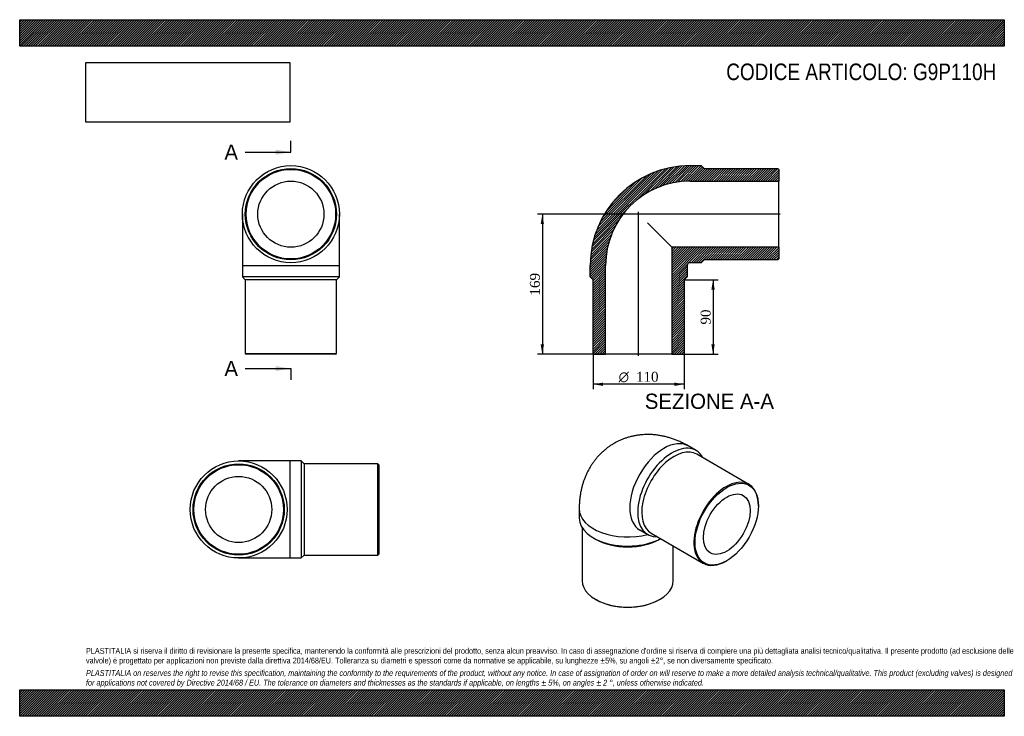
# Model space of a CAD drawing. Header units: millimetres. Extents: x 0 to 1188, y 0 to 840.
import ezdxf
from ezdxf.enums import TextEntityAlignment as Align
from ezdxf.lldxf.tags import DXFTag

# ---------------------------------------------------------------- set-up
doc = ezdxf.new("R2010")
doc.units = ezdxf.units.MM
doc.header["$LTSCALE"] = 4
for name, color, linetype in [('Default', 7, 'Continuous'), ('DV4_Default', 7, 'Continuous'), ('G9P110H', 7, 'Continuous')]:
    doc.layers.add(name, color=color, linetype=linetype)
doc.styles.add('SEACAD_Solid_Edge_ANSI', font='seans.ttf')
doc.styles.add('SEACAD_Solid_Edge_ANSI1_Symbols', font='semeca1.ttf')
doc.styles.add('SEACAD_Times_New_Roman', font='times.ttf')
tags = doc.linetypes.add('CENTER2', pattern=[28.575, 19.05, -3.175, 3.175, -3.175]).pattern_tags.tags
tags[10:11] = [DXFTag(74, 4), DXFTag(75, 0), DXFTag(340, '0'), DXFTag(46, 0.0), DXFTag(50, 0.0), DXFTag(44, 0.0), DXFTag(45, 0.0)]
tags[8:9] = [DXFTag(74, 4), DXFTag(75, 0), DXFTag(340, '0'), DXFTag(46, 0.0), DXFTag(50, 0.0), DXFTag(44, 0.0), DXFTag(45, 0.0)]
tags[6:7] = [DXFTag(74, 4), DXFTag(75, 0), DXFTag(340, '0'), DXFTag(46, 0.0), DXFTag(50, 0.0), DXFTag(44, 0.0), DXFTag(45, 0.0)]
tags[4:5] = [DXFTag(74, 4), DXFTag(75, 0), DXFTag(340, '0'), DXFTag(46, 0.0), DXFTag(50, 0.0), DXFTag(44, 0.0), DXFTag(45, 0.0)]
doc.dimstyles.new('ANSImm', dxfattribs={"dimtxt": 12, "dimasz": 12, "dimexe": 6, "dimexo": 0, "dimgap": 3, "dimtad": 1, "dimdsep": 46, "dimtxsty": 'SEACAD_Times_New_Roman', "dimblk1": '_SE_FILLED', "dimblk2": '_SE_FILLED', "dimsah": 1, "dimcen": 6, "dimazin": 0, "dimtfac": 0.85, "dimtdec": 3, "dimtofl": 0, "dimtmove": 0, "dimatfit": 3, "dimfxl": 1, "dimarcsym": 0})
picture_1 = doc.add_image_def('image1.jpg', size_in_pixel=(4302, 1260))

# ---------------------------------------------------------------- blocks, each defined once
blk = doc.blocks.new('SE')
at = {"layer": 'G9P110H', "color": 7, "linetype": 'Continuous'}
for p, q in [((268.7, 605.5), (268.7, 543.5)), ((385.7, 543.5), (385.7, 605.5)), ((268.7, 543.5), (385.7, 543.5)), ((268.7, 543.5), (268.7, 530)), ((385.7, 530), (385.7, 543.5)), ((385.7, 530), (268.7, 530)), ((268.7, 530), (272.2, 526.5)), ((382.2, 526.5), (272.2, 526.5)), ((272.2, 526.5), (272.2, 437.5)), ((382.2, 526.5), (385.7, 530)), ((382.2, 437.5), (382.2, 526.5)), ((272.2, 437.5), (382.2, 437.5)), ((272.2, 437.5), (273.2, 436.5)), ((381.2, 436.5), (273.2, 436.5)), ((381.2, 436.5), (382.2, 437.5))]:
    blk.add_line(p, q, dxfattribs=at)
for radius in [58.5, 55, 54, 39.9]:
    blk.add_circle((327.2, 605.5), radius, dxfattribs=at)
blk = doc.blocks.new('SE1')
at = {"layer": 'G9P110H', "color": 7, "linetype": 'Continuous'}
for p, q in [((816.2, 320.5), (806.7, 326)), ((879.9, 279.7), (816.9, 316)), ((675.1, 250), (675.1, 239)), ((891.3, 253.7), (891.3, 254.5)), ((678.6, 227.5), (678.6, 163.5)), ((692.2, 215.1), (694.7, 213.7)), ((748.2, 224.7), (757.7, 219.2)), ((761.9, 220.8), (824.9, 184.4)), ((772.5, 213.7), (773.3, 214.2)), ((788.6, 163.5), (788.6, 205.4)), ((852.4, 187.2), (853.1, 187.6)), ((694.7, 141), (695.4, 140.6)), ((771.8, 140.6), (772.5, 141))]:
    blk.add_line(p, q, dxfattribs=at)
for centre, major_axis, start_param, end_param in [((777.4, 275.3), (-29.2, -50.7), 3.141593, 6.283185), ((787, 269.8), (29.2, 50.7), 0, 3.489257), ((789.4, 268.4), (27.5, 47.6), 0, 3.141593), ((787, 269.8), (29.2, 50.7), 5.935521, 6.283185), ((852.4, 232.1), (-27.5, -47.6), 2.356194, 6.283185), ((733.6, 250), (-58.5, 0), 0, 1.993939), ((733.6, 239), (58.5, 0), 3.141593, 5.458773), ((733.6, 236.1), (55, 0), 3.926991, 5.497787), ((852.4, 232.1), (-27.5, -47.6), 0, 0.785398), ((733.6, 163.5), (-55, 0), 0, 3.141593), ((733.6, 162.7), (54, 0), 3.926991, 5.497787)]:
    blk.add_ellipse(centre, major_axis=major_axis, ratio=0.57735, start_param=start_param, end_param=end_param, dxfattribs=at)
for major_axis in [(27, 46.8), (19.9, 34.6)]:
    blk.add_ellipse((853.1, 231.7), major_axis=major_axis, ratio=0.57735, dxfattribs=at)
blk.add_open_spline([(806.7, 326), (805.7, 326.6), (803.6, 327.8), (799.7, 329.7), (795.4, 331.7), (791, 333.5), (786.6, 335.1), (782.2, 336.4), (777.8, 337.6), (773.4, 338.4), (769, 339.1), (764.7, 339.6), (760.4, 339.8), (756.1, 339.8), (751.8, 339.6), (747.7, 339.2), (743.5, 338.6), (739.5, 337.8), (735.5, 336.8), (731.6, 335.6), (727.7, 334.2), (724, 332.6), (720.4, 330.9), (716.9, 328.9), (713.4, 326.8), (710.2, 324.6), (707, 322.1), (703.9, 319.5), (701, 316.8), (698.2, 313.9), (695.6, 310.9), (693.1, 307.8), (690.8, 304.5), (688.6, 301.1), (686.6, 297.6), (684.7, 293.9), (683, 290.2), (681.4, 286.3), (680, 282.4), (678.8, 278.3), (677.7, 274.1), (676.8, 269.9), (676.1, 265.5), (675.6, 261.1), (675.2, 256.6), (675.1, 252.8), (675.1, 250.7), (675.1, 250)], degree=3, knots=[0, 0, 0, 0, 0.016178, 0.041664, 0.06707, 0.092249, 0.117163, 0.141786, 0.166102, 0.190106, 0.213804, 0.237206, 0.260328, 0.283188, 0.305806, 0.328202, 0.350397, 0.372411, 0.394265, 0.415976, 0.437563, 0.459045, 0.480438, 0.501761, 0.523029, 0.544257, 0.565461, 0.586657, 0.607864, 0.6291, 0.650386, 0.671741, 0.693185, 0.714741, 0.736432, 0.758281, 0.780311, 0.802546, 0.825009, 0.847721, 0.870701, 0.893962, 0.917514, 0.941357, 0.965484, 0.989875, 1, 1, 1, 1], dxfattribs=at)
blk = doc.blocks.new('SE2')
at = {"layer": 'G9P110H', "color": 7, "linetype": 'Continuous'}
for p, q in [((326.2, 307.9), (264.2, 307.9)), ((326.2, 190.9), (326.2, 307.9)), ((339.7, 307.9), (326.2, 307.9)), ((339.7, 307.9), (339.7, 190.9)), ((343.2, 304.4), (339.7, 307.9)), ((343.2, 304.4), (343.2, 194.4)), ((432.2, 304.4), (343.2, 304.4)), ((432.2, 194.4), (432.2, 304.4)), ((433.2, 303.4), (432.2, 304.4)), ((433.2, 303.4), (433.2, 195.4)), ((264.2, 190.9), (326.2, 190.9)), ((326.2, 190.9), (339.7, 190.9)), ((339.7, 190.9), (343.2, 194.4)), ((343.2, 194.4), (432.2, 194.4)), ((432.2, 194.4), (433.2, 195.4))]:
    blk.add_line(p, q, dxfattribs=at)
for radius in [58.5, 55, 54, 39.9]:
    blk.add_circle((264.2, 249.4), radius, dxfattribs=at)
blk = doc.blocks.new('SE4')
at = {"color": 7, "linetype": 'Continuous', "style": 'SEACAD_Solid_Edge_ANSI'}
blk.add_text('A', height=18.4, dxfattribs=at).set_placement((247, 689.5), align=Align.TOP_LEFT)
blk = doc.blocks.new('SE5')
at = {"color": 7, "linetype": 'Continuous', "style": 'SEACAD_Solid_Edge_ANSI'}
blk.add_text('A', height=18.4, dxfattribs=at).set_placement((247, 428.6), align=Align.TOP_LEFT)
blk = doc.blocks.new('SEANNOT_GROUP')
at = {"linetype": 'Continuous'}
blk.add_hatch(color=7, dxfattribs=at).paths.add_polyline_path([(308.8, 677.2), (327.2, 680.3), (308.8, 683.3)])
at = {"color": 7, "linetype": 'Continuous'}
blk.add_lwpolyline([(272, 680.3), (327.2, 680.3)], dxfattribs=at)
blk = doc.blocks.new('SEANNOT_GROUP1')
at = {"linetype": 'Continuous'}
blk.add_hatch(color=7, dxfattribs=at).paths.add_polyline_path([(308.8, 416.3), (327.2, 419.4), (308.8, 422.4)])
at = {"color": 7, "linetype": 'Continuous'}
blk.add_lwpolyline([(272, 419.4), (327.2, 419.4)], dxfattribs=at)
blk = doc.blocks.new('SE3')
at = {"layer": 'Default', "color": 7, "linetype": 'CENTER2'}
for p, q in [((327.2, 680.3), (327.2, 694.1)), ((327.2, 419.4), (327.2, 405.6))]:
    blk.add_line(p, q, dxfattribs=at)
at = {"layer": 'Default', "color": 7, "linetype": 'CENTER2', "const_width": 0.0001}
blk.add_lwpolyline([(327.2, 680.3), (327.2, 419.4)], dxfattribs=at)
at = {"layer": 'Default'}
for name in ['SE4', 'SEANNOT_GROUP', 'SE5', 'SEANNOT_GROUP1']:
    blk.add_blockref(name, (0, 0), dxfattribs=at)
blk = doc.blocks.new('SE6')
at = {"layer": 'G9P110H', "linetype": 'Continuous'}
h = blk.add_hatch(dxfattribs=at)
h.set_pattern_fill('LINE', scale=0.629921, angle=45, style=0)
edge = h.paths.add_edge_path()
edge.add_line((914.8, 660.5), (825.8, 660.5))
edge.add_line((825.8, 660.5), (822.3, 664))
edge.add_line((822.3, 664), (808.8, 664))
edge.add_arc((808.8, 543.5), 120.5, 90, 180)
edge.add_line((688.3, 543.5), (688.3, 530))
edge.add_line((688.3, 530), (691.8, 526.5))
edge.add_line((691.8, 526.5), (691.8, 437.5))
edge.add_line((691.8, 437.5), (692.8, 436.5))
edge.add_line((692.8, 436.5), (706.9, 436.5))
edge.add_line((706.9, 436.5), (706.9, 543.5))
edge.add_arc((808.8, 543.5), 101.9, 90, 180, ccw=False)
edge.add_line((808.8, 645.4), (915.8, 645.4))
edge.add_line((915.8, 645.4), (915.8, 659.5))
edge.add_line((915.8, 659.5), (914.8, 660.5))
h = blk.add_hatch(dxfattribs=at)
h.set_pattern_fill('LINE', scale=0.629921, angle=45, style=0)
edge = h.paths.add_edge_path()
edge.add_line((915.8, 551.5), (915.8, 565.6))
edge.add_line((915.8, 565.6), (786.7, 565.6))
edge.add_line((786.7, 565.6), (786.7, 436.5))
edge.add_line((786.7, 436.5), (800.8, 436.5))
edge.add_line((800.8, 436.5), (801.8, 437.5))
edge.add_line((801.8, 437.5), (801.8, 526.5))
edge.add_line((801.8, 526.5), (805.3, 530))
edge.add_line((805.3, 530), (805.3, 543.5))
edge.add_arc((808.8, 543.5), 3.5, 90, 180, ccw=False)
edge.add_line((808.8, 547), (822.3, 547))
edge.add_line((822.3, 547), (825.8, 550.5))
edge.add_line((825.8, 550.5), (914.8, 550.5))
edge.add_line((914.8, 550.5), (915.8, 551.5))
at = {"layer": 'DV4_Default', "color": 7, "linetype": 'CENTER2'}
for p, q in [((746.8, 434.8), (746.8, 608.4)), ((917.5, 605.5), (743.9, 605.5))]:
    blk.add_line(p, q, dxfattribs=at)
at = {"layer": 'G9P110H', "color": 7, "linetype": 'Continuous'}
for p, q in [((808.8, 664), (822.3, 664)), ((822.3, 664), (825.8, 660.5)), ((825.8, 660.5), (914.8, 660.5)), ((914.8, 660.5), (915.8, 659.5)), ((915.8, 659.5), (915.8, 645.4)), ((808.8, 645.4), (915.8, 645.4)), ((915.8, 565.6), (915.8, 645.4)), ((757.4, 594.9), (786.7, 565.6)), ((915.8, 565.6), (786.7, 565.6)), ((786.7, 565.6), (786.7, 436.5)), ((915.8, 565.6), (915.8, 551.5)), ((822.3, 547), (808.8, 547)), ((825.8, 550.5), (822.3, 547)), ((914.8, 550.5), (825.8, 550.5)), ((915.8, 551.5), (914.8, 550.5)), ((688.3, 530), (688.3, 543.5)), ((706.9, 436.5), (706.9, 543.5)), ((805.3, 543.5), (805.3, 530)), ((691.8, 526.5), (688.3, 530)), ((691.8, 437.5), (691.8, 526.5)), ((805.3, 530), (801.8, 526.5)), ((801.8, 526.5), (801.8, 437.5)), ((692.8, 436.5), (691.8, 437.5)), ((692.8, 436.5), (706.9, 436.5)), ((786.7, 436.5), (706.9, 436.5)), ((786.7, 436.5), (800.8, 436.5)), ((801.8, 437.5), (800.8, 436.5))]:
    blk.add_line(p, q, dxfattribs=at)
for radius in [120.5, 101.9, 3.5]:
    blk.add_arc((808.8, 543.5), radius, 90, 180, dxfattribs=at)
blk = doc.blocks.new('GDimGGroup')
at = {"layer": 'Default', "linetype": 'Continuous'}
for points in [[(703.8, 398.4), (703.8, 402.4), (691.8, 400.4)], [(789.8, 398.4), (801.8, 400.4), (789.8, 402.4)]]:
    blk.add_hatch(color=7, dxfattribs=at).paths.add_polyline_path(points)
at = {"layer": 'Default', "color": 7, "linetype": 'Continuous'}
for p, q in [((691.8, 437.5), (691.8, 394.4)), ((801.8, 437.5), (801.8, 394.4)), ((801.8, 400.4), (691.8, 400.4))]:
    blk.add_line(p, q, dxfattribs=at)
for s, style, p in [('O', 'SEACAD_Solid_Edge_ANSI1_Symbols', (722.7, 415.4)), ('110', 'SEACAD_Times_New_Roman', (743.6, 415.4))]:
    blk.add_text(s, height=12, dxfattribs=dict(at, style=style)).set_placement(p, align=Align.TOP_LEFT)
blk = doc.blocks.new('DMBLK149')
at = {"layer": 'Default', "linetype": 'Continuous'}
for points in [[(838.6, 514.5), (836.6, 526.5), (834.6, 514.5)], [(838.6, 448.5), (834.6, 448.5), (836.6, 436.5)]]:
    blk.add_hatch(color=7, dxfattribs=at).paths.add_polyline_path(points)
at = {"layer": 'Default', "color": 7, "linetype": 'Continuous'}
for p, q in [((801.8, 526.5), (842.6, 526.5)), ((836.6, 526.5), (836.6, 436.5)), ((786.7, 436.5), (842.6, 436.5))]:
    blk.add_line(p, q, dxfattribs=at)
at = {"layer": 'Default', "color": 7, "linetype": 'Continuous', "style": 'SEACAD_Times_New_Roman'}
blk.add_text('90', height=12, rotation=90, dxfattribs=at).set_placement((821.6, 472.4), align=Align.TOP_LEFT)
blk = doc.blocks.new('_SE_FILLED')
at = {"color": 0}
blk.add_line((0, 0), (-1, 0), dxfattribs=at)
blk.add_solid([(0, 0), (-1, -0.1665), (-1, 0.1665), (0, 0)], dxfattribs=at)
blk = doc.blocks.new('DMBLK150')
at = {"layer": 'Default', "linetype": 'Continuous'}
for points in [[(628.6, 593.5), (632.6, 593.5), (630.6, 605.5)], [(628.6, 448.5), (630.6, 436.5), (632.6, 448.5)]]:
    blk.add_hatch(color=7, dxfattribs=at).paths.add_polyline_path(points)
at = {"layer": 'Default', "color": 7, "linetype": 'Continuous'}
for p, q in [((746.8, 605.5), (624.6, 605.5)), ((630.6, 605.5), (630.6, 436.5)), ((706.9, 436.5), (624.6, 436.5))]:
    blk.add_line(p, q, dxfattribs=at)
at = {"layer": 'Default', "color": 7, "linetype": 'Continuous', "style": 'SEACAD_Times_New_Roman'}
blk.add_text('169', height=12, rotation=90, dxfattribs=at).set_placement((615.6, 507.4), align=Align.TOP_LEFT)

msp = doc.modelspace()

# ---------------------------------------------------------------- hatches: boundary and pattern name
at = {"layer": 'Default', "linetype": 'Continuous'}
h = msp.add_hatch(dxfattribs=at)
h.set_pattern_fill('LINE', scale=0.629921, angle=45, style=0)
h.paths.add_polyline_path([(1188, 808), (1188, 840), (0, 840), (0, 808)])
for points in [[(1188, 808), (1188, 840), (0, 840), (0, 808)], [(1188, 0), (1188, 32), (0, 32), (0, 0)]]:
    msp.add_hatch(color=7, dxfattribs=at).paths.add_polyline_path(points)
h = msp.add_hatch(dxfattribs=at)
h.set_pattern_fill('LINE', scale=0.629921, angle=45, style=0)
h.paths.add_polyline_path([(1188, 0), (1188, 32), (0, 32), (0, 0)])

# ---------------------------------------------------------------- linework, layer by layer
at = {"layer": 'Default', "color": 7, "linetype": 'Continuous'}
for p, q in [((0, 840), (1188, 840)), ((0, 808), (0, 840)), ((1188, 840), (1188, 808)), ((1188, 808), (0, 808)), ((0, 32), (1188, 32)), ((0, 0), (0, 32)), ((1188, 32), (1188, 0)), ((1188, 0), (0, 0))]:
    msp.add_line(p, q, dxfattribs=at)

# ---------------------------------------------------------------- block references
at = {"layer": 'Default'}
for name in ['SE3', 'SE', 'SE6', 'GDimGGroup', 'SE1', 'SE2']:
    msp.add_blockref(name, (0, 0), dxfattribs=at)

# ---------------------------------------------------------------- texts
at = {"layer": 'Default', "color": 7, "linetype": 'Continuous', "style": 'SEACAD_Solid_Edge_ANSI'}
msp.add_text('SEZIONE A-A', height=18.4, dxfattribs=at).set_placement((754.237, 389.057), align=Align.TOP_LEFT)
at = {"layer": 'Default', "attachment_point": 1}
for s, insert, char_height, width in [('{\\fArial Narrow|b0||i0||c0|p34;\\C7;\\H20.;\\W1.;CODICE ARTICOLO: G9P110H}', (852.474, 787.135), 20, 331.57303), ("{\\fArial Narrow|b0||i0||c0|p34;\\C7;\\H7.;\\W1.;PLASTITALIA si riserva il diritto di revisionare la presente specifica, mantenendo la conformità alle prescrizioni del prodotto, senza alcun preavviso. In caso di assegnazione d'ordine si riserva di compiere una più dettagliata analisi tecnico/qualitativa. Il presente prodotto (ad esclusione delle \\P}{\\fArial Narrow|b0||i0||c0|p34;\\C7;\\H7.;\\W1.;valvole) è progettato per applicazioni non previste dalla direttiva 2014/68/EU. Tolleranza su diametri e spessori come da normative se applicabile, su lunghezze ±5%, su angoli ±2°, se non diversamente specificato.\\P}{\\fArial Narrow|b0||i0||c0|p34;\\C7;\\H2.;\\W1.;   \\P}{\\fArial Narrow|b0||i1||c0|p34;\\C7;\\H7.;\\W1.;PLASTITALIA on reserves the right to revise this specification, maintaining the conformity to the requirements of the product, without any notice. In case of assignation of order on will reserve to make a more detailed analysis technical/qualitative. This product (excluding valves) is designed \\P}{\\fArial Narrow|b0||i1||c0|p34;\\C7;\\H7.;\\W1.;for applications not covered by Directive 2014/68 / EU. The tolerance on diameters and thicknesses as the standards if applicable, on lengths ± 5%, on angles ± 2 °, unless otherwise indicated.\\P}", (80, 82.409), 7, 1028)]:
    msp.add_mtext(s, dxfattribs=dict(at, insert=insert, char_height=char_height, width=width))

# ---------------------------------------------------------------- dimensions: what is measured, and where the dimension line sits
at = {"layer": 'Default', "color": 7, "linetype": 'Continuous'}
for base, p1, p2, picture, middle in [((615.704, 458.051), (746.764, 605.529), (706.864, 436.529), 'DMBLK150', (630.573, 521.029)), ((836.565, 436.529), (801.764, 526.529), (786.664, 436.529), 'DMBLK149', (836.565, 481.529))]:
    dim = msp.add_linear_dim(base=base, p1=p1, p2=p2, angle=90, text='\\A1;<>', dimstyle='ANSImm', dxfattribs=at)
    dim.commit()
    dim.dimension.update_dxf_attribs({"geometry": picture, "text_midpoint": middle, "dimtype": 160})

# ---------------------------------------------------------------- pictures from other files: only their frames are drawn
image = msp.add_image(picture_1, insert=(80, 716.413), size_in_units=(245.829, 72))
image.dxf.flags = 7

doc.saveas('drawing.dxf')
